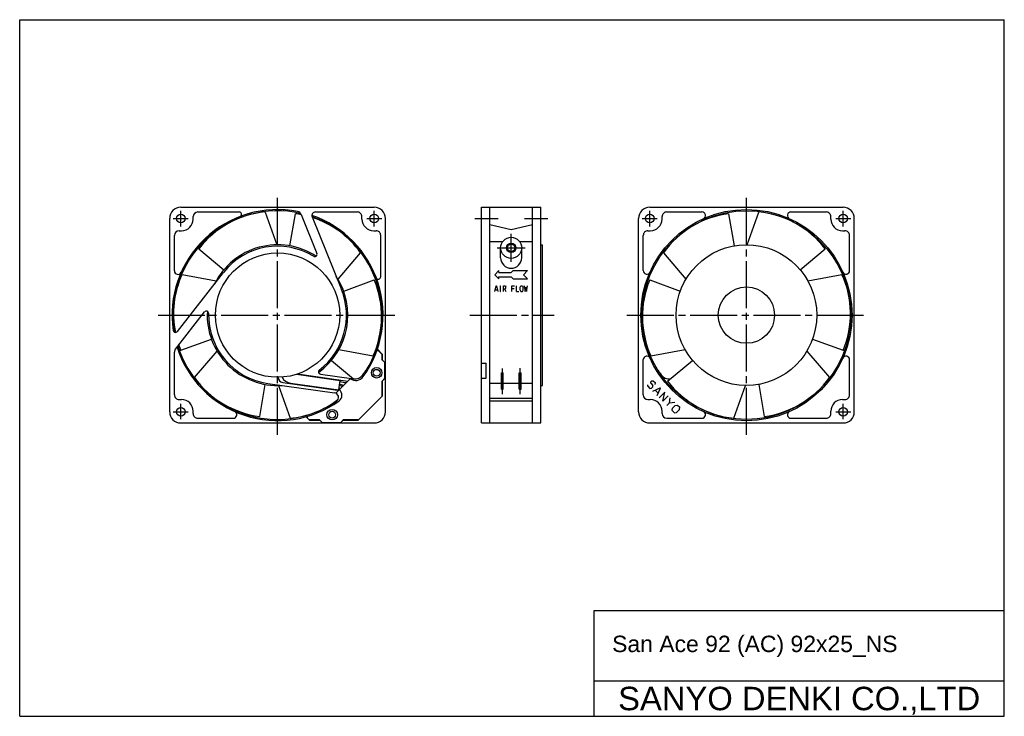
# Model space of a CAD drawing. Header units: millimetres. Extents: x 0 to 420, y 0 to 297.
import ezdxf
from ezdxf.enums import TextEntityAlignment as Align

# ---------------------------------------------------------------- set-up
doc = ezdxf.new("R2010")
doc.units = ezdxf.units.MM
for name, pattern in [('CENTER', [27, 20, -2, 3, -2]), ('HS', [0]), ('LS', [0])]:
    doc.linetypes.add(name, pattern=pattern)
doc.styles.get("Standard").update_dxf_attribs({"font": 'arial.ttf'})

msp = doc.modelspace()

# ---------------------------------------------------------------- linework, layer by layer
at = {"color": 7, "linetype": 'HS'}
for p, q in [((0, 297), (420, 297)), ((0, 0), (0, 297)), ((420, 0), (420, 297)), ((68.75, 217), (151.25, 217)), ((76, 215), (93.66, 215)), ((104.68, 214.98), (109.66, 201)), ((112.46, 215.93), (112.67, 215.42)), ((115.26, 200.54), (117.62, 214.23)), ((126.16, 215), (144, 215)), ((197, 217), (222.3, 217)), ((197, 125), (197, 217)), ((200.5, 125), (200.5, 217)), ((218.8, 125), (218.8, 217)), ((222.3, 125), (222.3, 217)), ((268.75, 217), (351.25, 217)), ((276, 215), (291.01, 215)), ((299.91, 213.84), (300.14, 214.39)), ((302.38, 214.23), (304.74, 200.54)), ((310.34, 201), (315.32, 214.98)), ((328.99, 215), (344, 215)), ((64, 129.75), (64, 212.25)), ((74, 212), (74, 213)), ((120.04, 213.96), (126.76, 197.33)), ((124.77, 212.94), (137.29, 181.93)), ((132.01, 210.25), (132.32, 209.5)), ((146, 212), (146, 213)), ((156, 129.75), (156, 212.25)), ((264, 129.75), (264, 212.25)), ((274, 212), (274, 213)), ((295.1, 212.6), (295.25, 212.99)), ((346, 212), (346, 213)), ((356, 129.75), (356, 212.25)), ((68, 207), (69, 207)), ((151, 207), (152, 207)), ((200.5, 209.62), (209.65, 207.5)), ((209.65, 207.5), (218.8, 209.62)), ((268, 207), (269, 207)), ((351, 207), (352, 207)), ((66, 189.87), (66, 205)), ((154, 187.34), (154, 205)), ((200.5, 202.45), (206.09, 202.45)), ((213.21, 202.45), (218.8, 202.45)), ((266, 189.99), (266, 205)), ((354, 189.99), (354, 205)), ((76.37, 199.22), (87.05, 190.32)), ((135.81, 186.3), (145.43, 197.6)), ((205.15, 195.5), (205.15, 199.7)), ((214.15, 195.5), (214.15, 199.7)), ((222.3, 201), (223, 201)), ((223, 141), (223, 201)), ((274.57, 197.6), (284.19, 186.3)), ((332.95, 190.32), (343.63, 199.22)), ((67.25, 164.03), (86.89, 189.17)), ((69.25, 188.38), (83.85, 185.7)), ((138.21, 181.21), (151.25, 186.01)), ((268.75, 186.01), (281.79, 181.21)), ((336.15, 185.7), (350.75, 188.38)), ((66.42, 156.48), (78.82, 172.35)), ((68.75, 155.99), (81.79, 160.79)), ((338.21, 160.79), (351.25, 155.99)), ((74.57, 144.4), (84.19, 155.7)), ((136.15, 156.3), (150.75, 153.62)), ((152.57, 156.43), (154.8, 154.2)), ((153.08, 155.71), (154.55, 154.24)), ((269.25, 153.62), (283.85, 156.3)), ((335.81, 155.7), (345.43, 144.4)), ((66, 137), (66, 155.25)), ((132.95, 151.68), (142.37, 143.83)), ((154.55, 151.91), (154.55, 154.24)), ((154.55, 151.91), (156, 150.46)), ((154.8, 151.66), (154.8, 154.2)), ((266, 137), (266, 152.01)), ((276.37, 142.78), (287.05, 151.68)), ((354, 137), (354, 152.01)), ((69.86, 150.66), (70.2, 151.1)), ((147.65, 147.49), (148.1, 147.05)), ((155.75, 144.06), (155.75, 150.71)), ((197, 150.46), (199, 150.46)), ((199, 144.17), (199, 150.46)), ((272.27, 147.41), (272.35, 147.49)), ((118.12, 145.77), (136.77, 143.15)), ((118.55, 145.92), (140.01, 142.9)), ((128.26, 145.81), (142.48, 143.81)), ((134.84, 137.73), (140.98, 143.87)), ((136.2, 139.09), (136.77, 143.15)), ((154.55, 142.86), (155.75, 144.06)), ((154.55, 136.35), (154.55, 142.86)), ((154.8, 142.97), (156, 144.17)), ((154.8, 136.6), (154.8, 142.97)), ((197, 144.17), (199, 144.17)), ((205.5, 139.38), (205.5, 146.38)), ((205.5, 146.38), (206.3, 146.38)), ((205.5, 144.38), (206.3, 144.38)), ((206.3, 139.38), (206.3, 146.38)), ((213.1, 139.38), (213.1, 146.38)), ((213.1, 146.38), (213.9, 146.38)), ((213.1, 144.38), (213.9, 144.38)), ((213.9, 139.38), (213.9, 146.38)), ((277.52, 143.82), (277.63, 143.83)), ((102.38, 127.77), (104.74, 141.46)), ((105.91, 141.89), (134.27, 137.9)), ((110.34, 141), (115.32, 127.02)), ((112.19, 142.27), (135.54, 138.98)), ((115.58, 141.99), (136.2, 139.09)), ((200.5, 142.01), (205.5, 142.01)), ((205.5, 139.38), (206.3, 139.38)), ((206.3, 142.01), (213.1, 142.01)), ((213.1, 139.38), (213.9, 139.38)), ((213.9, 142.01), (218.8, 142.01)), ((222.3, 141), (223, 141)), ((304.68, 127.02), (309.66, 141)), ((315.26, 141.46), (317.62, 127.77)), ((68, 135), (69, 135)), ((144.4, 126.2), (154.8, 136.6)), ((200.5, 135.58), (218.8, 135.58)), ((200.5, 134.52), (218.8, 134.52)), ((268, 135), (269, 135)), ((351, 135), (352, 135)), ((133.59, 133.27), (133.95, 132.9)), ((74, 129), (74, 130)), ((76, 127), (91.13, 127)), ((122.2, 127.69), (123.69, 126.2)), ((123.44, 126.45), (127.68, 126.45)), ((123.69, 126.2), (127.93, 126.2)), ((127.68, 126.45), (129.13, 125)), ((136.83, 125), (138.03, 126.2)), ((136.94, 125.25), (138.14, 126.45)), ((138.03, 126.2), (144.4, 126.2)), ((138.14, 126.45), (144.65, 126.45)), ((274, 129), (274, 130)), ((276, 127), (291.01, 127)), ((328.99, 127), (344, 127)), ((346, 129), (346, 130)), ((68.75, 125), (151.25, 125)), ((128.88, 125.25), (136.94, 125.25)), ((197, 125), (222.3, 125)), ((268.75, 125), (351.25, 125)), ((245, 45), (420, 45)), ((245, 0), (245, 45)), ((245, 15), (420, 15)), ((0, 0), (420, 0))]:
    msp.add_line(p, q, dxfattribs=at)
at = {"color": 7, "linetype": 'CENTER'}
for p, q in [((110, 120), (110, 222)), ((310, 120), (310, 222)), ((68.75, 208.87), (68.75, 215.43)), ((151.25, 208.87), (151.25, 215.43)), ((268.75, 208.87), (268.75, 215.43)), ((351.25, 208.87), (351.25, 215.43)), ((65.51, 212.25), (71.92, 212.25)), ((148.08, 212.25), (154.49, 212.25)), ((194.15, 212.25), (204.07, 212.25)), ((215.27, 212.25), (225.26, 212.25)), ((265.51, 212.25), (271.92, 212.25)), ((348.08, 212.25), (354.49, 212.25)), ((209.65, 193.7), (209.65, 205.7)), ((203.65, 199.7), (215.65, 199.7)), ((59, 171), (161, 171)), ((192, 171), (228, 171)), ((259, 171), (361, 171)), ((205.9, 137.28), (205.9, 148.29)), ((213.5, 137.3), (213.5, 148.4)), ((68.75, 126.57), (68.75, 133.13)), ((351.25, 126.57), (351.25, 133.13)), ((65.51, 129.75), (71.92, 129.75)), ((348.08, 129.75), (354.49, 129.75))]:
    msp.add_line(p, q, dxfattribs=at)
at = {"color": 7}
for p, q in [((202.65, 188.25), (204.4, 190)), ((204.4, 189.13), (204.4, 190)), ((204.4, 189.13), (209.65, 189.13)), ((209.65, 189.13), (210.53, 190)), ((210.53, 190), (216.65, 190)), ((214.9, 188.25), (216.65, 190)), ((202.65, 188.25), (204.4, 186.5)), ((204.4, 186.5), (204.4, 187.38)), ((204.4, 187.38), (209.65, 187.38)), ((209.65, 187.38), (210.53, 186.5)), ((210.53, 186.5), (216.65, 186.5)), ((214.9, 188.25), (216.65, 186.5)), ((202.66, 181.07), (203.23, 183.55)), ((202.84, 181.84), (203.73, 181.84)), ((203.23, 183.55), (203.34, 183.55)), ((203.34, 183.55), (203.91, 181.07)), ((204.95, 183.55), (205.16, 183.55)), ((204.95, 181.07), (205.16, 181.07)), ((205.04, 181.07), (205.04, 183.55)), ((206.38, 181.07), (206.38, 183.55)), ((206.38, 183.55), (207.24, 183.55)), ((206.38, 182.2), (207.24, 182.2)), ((206.76, 182.2), (207.35, 181.07)), ((207.24, 183.55), (207.44, 183.19)), ((207.24, 182.2), (207.44, 182.6)), ((207.44, 182.6), (207.44, 183.19)), ((210, 181.07), (210, 183.55)), ((210, 183.55), (211.07, 183.55)), ((210, 182.42), (210.86, 182.42)), ((211.91, 181.07), (211.91, 183.55)), ((211.91, 181.07), (212.88, 181.07)), ((213.54, 182.96), (213.83, 183.55)), ((213.54, 181.66), (213.54, 182.96)), ((213.54, 181.66), (213.83, 181.07)), ((213.83, 183.55), (214.49, 183.55)), ((213.83, 181.07), (214.49, 181.07)), ((214.49, 183.55), (214.78, 182.96)), ((214.49, 181.07), (214.78, 181.66)), ((214.78, 181.66), (214.78, 182.96)), ((215.26, 183.55), (215.65, 181.07)), ((215.65, 181.07), (215.92, 182.96)), ((215.92, 182.96), (216.21, 181.07)), ((216.21, 181.07), (216.6, 183.55)), ((269.23, 142.61), (269.61, 142.99)), ((269.61, 142.99), (270.24, 143.04)), ((270.24, 143.04), (271.18, 142.1)), ((267.91, 140.71), (267.95, 141.34)), ((267.91, 140.71), (268.85, 139.76)), ((268.85, 139.76), (269.48, 139.81)), ((269.18, 141.98), (269.23, 142.61)), ((269.18, 141.98), (270.12, 141.04)), ((269.48, 139.81), (270.03, 140.36)), ((270.03, 140.36), (270.12, 141.04)), ((270.09, 138.53), (273.23, 140.05)), ((271.07, 138.99), (272.33, 137.72)), ((271.14, 141.46), (271.18, 142.1)), ((271.87, 136.74), (273.39, 139.89)), ((273.23, 140.05), (273.39, 139.89)), ((272.82, 135.8), (275.15, 138.13)), ((274.34, 134.27), (275.15, 138.13)), ((274.34, 134.27), (276.68, 136.6)), ((277.16, 133.58), (277.49, 135.79)), ((276.1, 132.52), (277.16, 133.58)), ((277.16, 133.58), (279.41, 133.87)), ((278.31, 130.31), (278.44, 131.28)), ((278.31, 130.31), (279.25, 129.36)), ((278.44, 131.28), (279.67, 132.51)), ((279.67, 132.51), (280.64, 132.64)), ((280.22, 129.49), (281.45, 130.72)), ((280.64, 132.64), (281.58, 131.7)), ((281.45, 130.72), (281.58, 131.7)), ((279.25, 129.36), (280.22, 129.49))]:
    msp.add_line(p, q, dxfattribs=at)
at = {"color": 7, "linetype": 'HS'}
for centre, radius in [((310, 171), 45.05), ((310, 171), 44.5), ((68.75, 212.25), 1.85), ((151.25, 212.25), 1.85), ((268.75, 212.25), 1.85), ((351.25, 212.25), 1.85), ((209.65, 199.7), 4.5), ((110, 171), 26.5), ((209.65, 199.7), 1.6), ((310, 171), 30), ((310, 171), 12), ((152.25, 146.43), 2.25), ((152.25, 146.43), 1.45), ((68.75, 129.75), 1.85), ((133.3, 128.54), 2.25), ((351.25, 129.75), 1.85), ((133.3, 128.54), 1.45)]:
    msp.add_circle(centre, radius, dxfattribs=at)
at = {"color": 7, "linetype": 'LS'}
msp.add_circle((209.65, 199.7), 2, dxfattribs=at)
at = {"color": 7, "linetype": 'HS'}
for centre, radius, start, end in [((68.75, 212.25), 4.75, 90, 180), ((110, 171), 45, 79.0307, 188.298), ((110, 171), 44.5, 77.298, 189.4194), ((76, 213), 2, 90, 180), ((108.65, 174.55), 40.63, 95.6071, 142.6077), ((93.66, 214), 1, 290.8093, 89.9973), ((112.4, 173.94), 40.63, 79.0858, 82.6077), ((118.18, 213.21), 2, 22.0001, 79.0314), ((126.16, 213.5), 1.5, 89.9999, 202), ((144, 213), 2, 359.9998, 90), ((151.25, 212.25), 4.75, 0, 90), ((268.75, 212.25), 4.75, 90.0001, 180.0001), ((276, 213), 2, 90, 180.0001), ((307.6, 173.94), 40.63, 97.3924, 144.393), ((291.01, 213.5), 1.5, 294.0771, 90), ((311.35, 174.55), 40.63, 37.3924, 84.393), ((328.99, 213.5), 1.5, 89.996, 245.9265), ((344, 213), 2, 0, 90.0001), ((351.25, 212.25), 4.75, 0, 90.0001), ((69, 212), 5, 270, 0), ((110, 171), 45, 324.3606, 70.9921), ((110, 171), 44.5, 327.9863, 70.6485), ((112.4, 173.94), 40.63, 35.6071, 72.0708), ((151, 212), 5, 180, 270), ((269, 212), 5, 270, 0), ((351, 212), 5, 180.0001, 270), ((68, 205), 2, 90, 180), ((152, 205), 2, 359.9998, 90), ((268, 205), 2, 90, 180.0001), ((352, 205), 2, 0, 90.0001), ((110, 171), 30, 56.8783, 153.4795), ((110, 171), 29.4, 58.6173, 141.7535), ((125.83, 196.95), 1, 238.6208, 21.9939), ((209.65, 195.5), 4.5, 180, 0), ((67.5, 189.87), 1.5, 180.0016, 336.0596), ((267.5, 189.99), 1.5, 179.996, 335.9263), ((352.5, 189.99), 1.5, 204.0773, 0), ((106.25, 171.6), 40.63, 155.6071, 191.2875), ((110, 171), 30, 305.5178, 33.4763), ((113.75, 170.4), 40.63, 335.6069, 22.6077), ((153, 187.34), 1, 201.1335, 359.9971), ((306.25, 170.4), 40.63, 157.3924, 204.393), ((313.75, 171.6), 40.63, 337.3923, 24.393), ((110, 171), 29.4, 307.2566, 21.8196), ((79.61, 171.73), 1, 358.6206, 141.9939), ((110, 171), 30, 176.8782, 273.4792), ((110, 171), 29.4, 178.6031, 262), ((66.46, 164.65), 1, 188.2977, 322.0005), ((353.11, 165.2), 1, 308.4695, 352.3379), ((68, 155.25), 2, 141.9999, 180.0014), ((110, 171), 45, 197.6358, 305.6392), ((110, 171), 44.5, 197.1945, 304.3689), ((106.25, 171.6), 40.63, 199.0864, 202.6077), ((152.73, 155.36), 0.5, 45, 159.8901), ((267.5, 152.01), 1.5, 24.0737, 180.0041), ((352.5, 152.01), 1.5, 359.9958, 155.9264), ((128.4, 146.8), 1, 127.252, 262.0039), ((110, 171), 44.39, 324.897, 328.0203), ((310, 171), 44.39, 211.9798, 215.103), ((107.6, 168.06), 40.63, 215.6071, 262.6077), ((112.5, 144.49), 2.25, 179.8335, 261.9998), ((116.27, 146.86), 4.92, 207.7947, 262), ((143.32, 147.12), 4, 234.1088, 324.4824), ((143.04, 147.78), 4, 261.9993, 324.897), ((276.96, 147.78), 4, 215.1029, 278.0002), ((312.4, 168.06), 40.63, 277.3923, 324.3928), ((135.12, 136.01), 3, 73.1168, 82.0006), ((134.47, 136.87), 3, 305.6392, 51.7844), ((110.02, 2.1), 140.07, 79.0157, 79.1931), ((110.02, 2.1), 141.27, 78.6879, 79.2169), ((110.02, 2.1), 141.77, 78.5532, 79.2267), ((110.02, 2.1), 142.97, 78.2349, 79.25), ((308.65, 167.45), 40.63, 217.3924, 264.3928), ((68, 137), 2, 179.9999, 270), ((69, 130), 5, 0, 90), ((111.35, 167.45), 40.63, 275.6069, 306.9141), ((133.99, 135.92), 2, 304.3677, 82), ((268, 137), 2, 180, 270), ((269, 130), 5, 0.0001, 90), ((286.01, 135.92), 2, 208.3378, 235.6323), ((351, 130), 5, 90.0001, 180), ((352, 137), 2, 270, 0.0001), ((68.75, 129.75), 4.75, 180, 270), ((76, 129), 2, 179.9999, 270), ((91.13, 128.5), 1.5, 270.0015, 66.0596), ((123.15, 127.44), 0.5, 106.8015, 225), ((151.25, 129.75), 4.75, 270, 0), ((268.75, 129.75), 4.75, 180.0001, 270), ((276, 129), 2, 180, 270), ((291.01, 128.5), 1.5, 269.9959, 65.9265), ((328.99, 128.5), 1.5, 114.0773, 270), ((344, 129), 2, 270, 0.0001), ((351.25, 129.75), 4.75, 270, 0)]:
    msp.add_arc(centre, radius, start, end, dxfattribs=at)

# ---------------------------------------------------------------- texts
at = {"color": 7}
msp.add_text(' San Ace 92 (AC) 92x25_NS', height=7, dxfattribs=at).set_placement((250, 27.29))
at = {"color": 7, "linetype": 'Continuous'}
msp.add_text('SANYO DENKI CO.,LTD', height=10, dxfattribs=at).set_placement((332.5, 7.5), align=Align.MIDDLE_CENTER)

doc.saveas('drawing.dxf')
